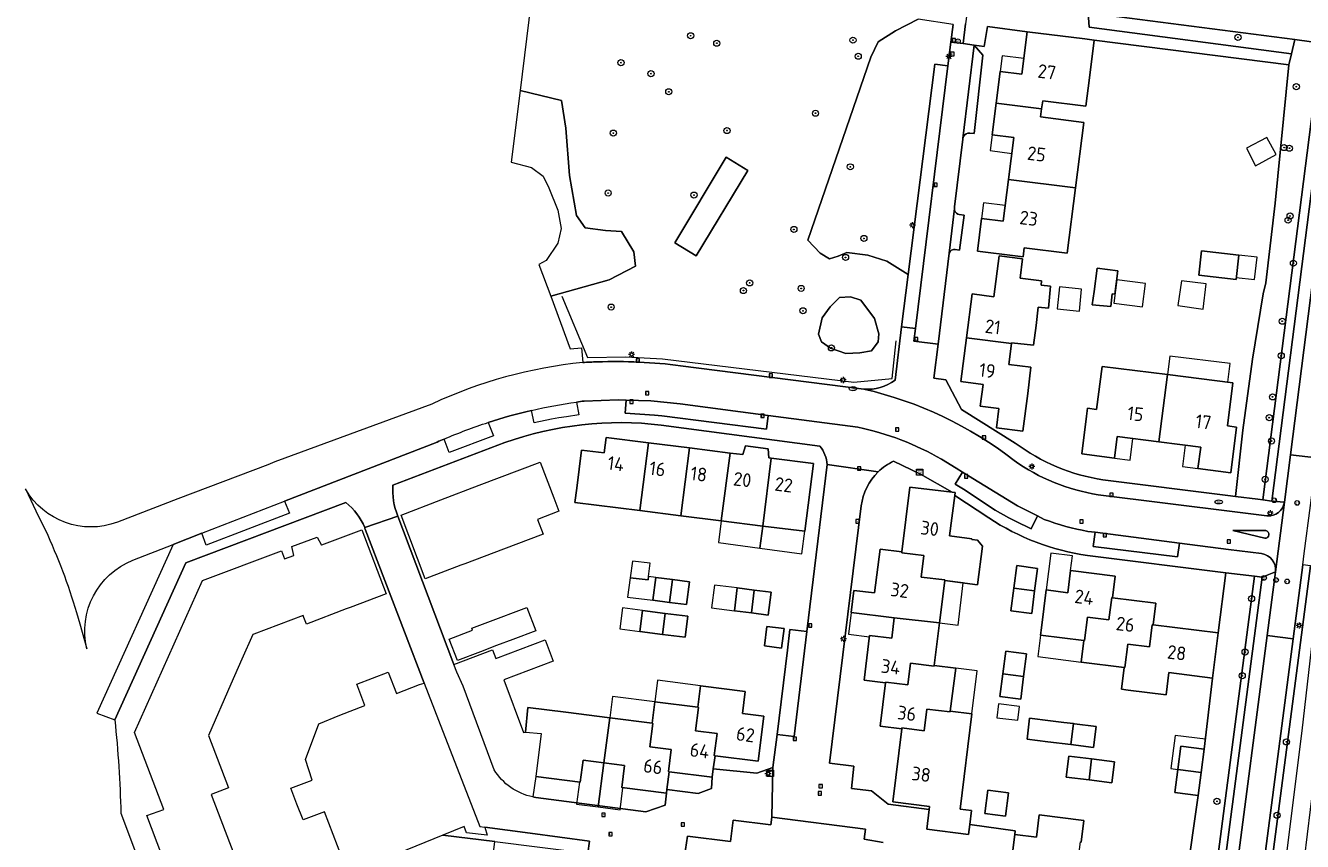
# Model space of a CAD drawing. Header units: metres. Extents: x 168032 to 180145, y 382923 to 399665.
# Tile 86 of 256: x 177425 to 177592, y 387261 to 387368. Entities that reach past the tile are written whole.
import ezdxf
from ezdxf.enums import TextEntityAlignment as Align

# ---------------------------------------------------------------- set-up
doc = ezdxf.new("R2010")
doc.units = ezdxf.units.M
doc.layers.get('0').update_dxf_attribs({"color": 8, "lineweight": 18})
for name, color, linetype, lineweight in [('B-WE-GR-BEPLANTING_CULTUUR_BOSPLANTSOEN-GV', 8, 'Continuous', 18), ('B-WE-GR-BEPLANTING_CULTUUR_HEESTERS-GV', 8, 'Continuous', 18), ('B-WE-GR-BOOM-S', 8, 'Continuous', 18), ('B-WE-GR-GROENVOORZIENING-GV', 8, 'Continuous', 18), ('B-WE-GR-HAAG-G', 8, 'GR-HAAG1', 18), ('B-WE-IE-TERREINAFSCHEIDING_KUNSTMATIG_HEKWERK-G', 8, 'IE-TERREINAFSCHEIDING-KUNSTMATIG', 18), ('B-WE-KL-DATA-S', 8, 'Continuous', 18), ('B-WE-KL-ET_LS_OV_LICHTMAST-S', 8, 'Continuous', 18), ('B-WE-KL-WATER-S', 8, 'Continuous', 18), ('B-WE-OG-BEBOUWING-GV', 8, 'Continuous', 18), ('B-WE-OG-BEBOUWING-T18', 8, 'Continuous', 18), ('B-WE-OG-BEBOUWING_LUIFEL-GV', 8, 'Continuous', 18), ('B-WE-OG-BEBOUWING_SCHUUR-GV', 8, 'Continuous', 18), ('B-WE-OG-TERREIN_CULTUURSCHEIDING-GV', 8, 'Continuous', 18), ('B-WE-OG-TERREIN_ERF-GV', 8, 'Continuous', 18), ('B-WE-RI-GWA_KOLK-S', 8, 'Continuous', 18), ('B-WE-RI-GWA_RIOOLPUT-S', 8, 'Continuous', 18), ('B-WE-VH-VERHARDING_ASFALT-GV', 8, 'Continuous', 18), ('B-WE-VH-VERHARDING_BETONSTRAATSTEEN-GV', 8, 'Continuous', 18), ('B-WE-VH-VERHARDING_HALFVERHARDING-GV', 8, 'Continuous', 18), ('B-WE-VH-VERHARDING_TEGEL-GV', 8, 'Continuous', 18), ('B-WE-VW-AFSLUITPAAL-S', 8, 'Continuous', 18)]:
    doc.layers.add(name, color=color, linetype=linetype, lineweight=lineweight)
doc.styles.add('NLCS-ISO', font='NLCS-ISO.ttf')
doc.styles.add('NLCS-ISO-M200-T18', font='NLCS-ISO.ttf', dxfattribs={"height": 0.36})
doc.linetypes.add('GR-HAAG1', pattern='A,6,[176,NLCS.SHX,S=0.125,R=0,X=0,Y=0],-2', length=8)
doc.linetypes.add('IE-TERREINAFSCHEIDING-KUNSTMATIG', pattern='A,4,[82,NLCS.SHX,S=0.75,R=90,X=0,Y=0],4,-2', length=10)

# ---------------------------------------------------------------- blocks, each defined once
blk = doc.blocks.new('SKL-DATA_SIGNAAL_CAIKAST-SO')
at = {"color": 0, "linetype": 'ByBlock', "lineweight": 18}
for points in [[(-2, 2), (2, 2), (2, 1.68), (-2, 1.68)], [(-2, 1.52), (2, 1.52), (2, -2), (-2, -2)]]:
    blk.add_lwpolyline(points, close=True, dxfattribs=at)
at = {"color": 0, "linetype": 'ByBlock', "lineweight": 18, "style": 'NLCS-ISO'}
blk.add_text('cai', height=1.5, dxfattribs=at).set_placement((0, 0), align=Align.MIDDLE_CENTER)
blk = doc.blocks.new('SKL-ET_OV_LICHTMAST-SO')
at = {"color": 0, "linetype": 'ByBlock', "lineweight": 18}
for points in [[(-1.25, 0), (-2, 0)], [(-1.41, 1.41), (-0.88, 0.88)], [(0, 2), (0, 1.25)], [(0.88, 0.88), (1.41, 1.41)], [(2, 0), (1.25, 0)], [(-1.41, -1.41), (-0.88, -0.88)], [(0, -1.25), (0, -2)], [(0.88, -0.88), (1.41, -1.41)]]:
    blk.add_lwpolyline(points, dxfattribs=at)
blk.add_circle((0, 0), 1, dxfattribs=at)
blk = doc.blocks.new('SVW-AFSLUITPAAL-SO')
at = {"lineweight": 18}
blk.add_circle((0, 0), 1.5, dxfattribs=at)
at = {"lineweight": 18, "style": 'NLCS-ISO'}
blk.add_text('af', height=1.8, dxfattribs=at).set_placement((0, 0), align=Align.MIDDLE_CENTER)
blk = doc.blocks.new('SRI-KOLK-SO')
at = {"color": 0, "linetype": 'ByBlock', "lineweight": 18}
blk.add_lwpolyline([(-1.125, -1.125), (1.125, -1.125), (1.125, 1.125), (-1.125, 1.125)], close=True, dxfattribs=at)
at = {"color": 0, "linetype": 'ByBlock', "lineweight": 18, "style": 'NLCS-ISO'}
blk.add_text('k', height=1.5, dxfattribs=at).set_placement((0, 0), align=Align.MIDDLE_CENTER)
blk = doc.blocks.new('SRI-PUT_INSPECTIEPUT_RIOOLPUT-SO')
at = {"color": 0, "linetype": 'ByBlock', "lineweight": 18}
blk.add_lwpolyline([(-1.12, -1.12), (1.12, -1.12), (1.12, 1.12), (-1.12, 1.12)], close=True, dxfattribs=at)
at = {"color": 0, "linetype": 'ByBlock', "lineweight": 18, "style": 'NLCS-ISO'}
blk.add_text('r', height=1.5, dxfattribs=at).set_placement((0, 0.28), align=Align.MIDDLE_CENTER)
blk = doc.blocks.new('SKL-WATER_BRANDKRAAN_BRANDPUT-SO')
at = {"color": 0, "linetype": 'ByBlock', "lineweight": 18}
blk.add_ellipse((0, 0), major_axis=(2.5, 0), ratio=0.54, dxfattribs=at)
at = {"color": 0, "linetype": 'ByBlock', "lineweight": 18, "style": 'NLCS-ISO'}
blk.add_text('bk', height=1.5, dxfattribs=at).set_placement((0.16, 0), align=Align.MIDDLE_CENTER)
blk = doc.blocks.new('SGR-BOOM_01-SO')
at = {"linetype": 'ByBlock', "lineweight": 18}
h = blk.add_hatch(color=0, dxfattribs=at)
h.dxf.hatch_style = 1
edge = h.paths.add_edge_path()
edge.add_arc((0, 0), 0.25, 0, 360)
at = {"color": 0, "linetype": 'ByBlock', "lineweight": 18}
for radius in [2, 0.25]:
    blk.add_circle((0, 0), radius, dxfattribs=at)

msp = doc.modelspace()

# ---------------------------------------------------------------- linework, layer by layer
at = {"layer": 'B-WE-GR-BEPLANTING_CULTUUR_BOSPLANTSOEN-GV', "flags": 128}
for points in [[(177564.302, 387369.22), (177564.447, 387367.331), (177590.941, 387363.843), (177591.373, 387365.698)], [(177593.42, 387264.85), (177593.931, 387268.733), (177595.367, 387279.543), (177597.281, 387294.568), (177597.481, 387296.228), (177593.422, 387296.745), (177583.175, 387218.063), (177583.52, 387217.625), (177587.596, 387217.087), (177587.89, 387219.516), (177588.315, 387222.819)], [(177586.096, 387295.384), (177582.335, 387295.855), (177581.343, 387287.957), (177580.601, 387282.05), (177579.495, 387272.721), (177579.104, 387269.696), (177578.711, 387266.668), (177575.56, 387244.59), (177575.24, 387242.38), (177579.116, 387241.919)]]:
    msp.add_lwpolyline(points, close=True, dxfattribs=at)
msp.add_lwpolyline([(177593.589, 387365.41), (177591.373, 387365.698), (177590.941, 387363.843), (177590.599, 387362.379), (177588.819, 387344.278), (177587.605, 387333.813), (177587.234, 387332.399), (177585.835, 387323.817), (177584.593, 387314.517), (177583.616, 387305.84), (177586.541, 387305.471), (177587.181, 387305.39), (177594.806, 387364.888)], dxfattribs=at)
at = {"layer": 'B-WE-GR-BEPLANTING_CULTUUR_HEESTERS-GV', "flags": 128}
for points in [[(177545.946, 387362.241), (177546.331, 387365.351), (177546.62, 387367.682), (177542.05, 387368.352), (177539.066, 387366.849), (177536.807, 387365.396), (177535.839, 387363.378), (177527.609, 387339.407), (177529.223, 387337.712), (177530.433, 387336.986), (177531.562, 387337.309), (177532.692, 387337.793), (177535.435, 387337.47), (177537.936, 387336.663), (177540.743, 387334.929), (177544.229, 387362.494)], [(177489.891, 387359.029), (177488.729, 387349.634), (177491.382, 387348.931), (177492.915, 387347.801), (177493.641, 387346.268), (177494.852, 387343.362), (177495.255, 387340.941), (177494.852, 387339.004), (177493.319, 387336.744), (177492.362, 387336.223), (177493.908, 387332.07), (177501.548, 387334.242), (177505.018, 387336.017), (177504.776, 387337.874), (177503.162, 387340.537), (177501.064, 387340.699), (177498.402, 387341.022), (177497.272, 387342.636), (177496.385, 387347.882), (177495.901, 387354.097), (177495.336, 387357.729)], [(177528.995, 387327.084), (177529.395, 387326.108), (177530.545, 387325.289), (177532.549, 387324.557), (177534.396, 387324.679), (177535.912, 387324.923), (177536.807, 387326.09), (177536.887, 387327.139), (177536.323, 387329.157), (177534.548, 387331.578), (177533.176, 387331.982), (177531.724, 387331.901), (177530.513, 387330.691), (177529.465, 387329.238)], [(177485.27, 387262.54), (177485.59, 387261.48), (177482.87, 387261.77), (177482.55, 387262.6), (177479.771, 387261.464), (177486.59, 387260.662), (177492.488, 387259.879), (177498.776, 387259.112), (177498.97, 387260.7), (177491.231, 387261.739)]]:
    msp.add_lwpolyline(points, close=True, dxfattribs=at)
at = {"layer": 'B-WE-GR-GROENVOORZIENING-GV', "flags": 128}
msp.add_lwpolyline([(177564.447, 387367.331), (177564.302, 387369.22), (177548.81, 387371.89), (177548.261, 387367.748), (177547.92, 387365.18), (177549.36, 387364.97), (177550.695, 387364.775), (177551.12, 387367.39), (177556.312, 387366.73), (177563.879, 387365.773), (177565.098, 387365.619), (177590.599, 387362.379), (177590.941, 387363.843)], close=True, dxfattribs=at)
at = {"layer": 'B-WE-GR-HAAG-G', "flags": 128}
msp.add_lwpolyline([(177584.58, 387220.267), (177589.093, 387248.983), (177592.37, 387275.14), (177594.64, 387294.99), (177597.281, 387294.568)], dxfattribs=at)
at = {"layer": 'B-WE-IE-TERREINAFSCHEIDING_KUNSTMATIG_HEKWERK-G', "flags": 128}
msp.add_lwpolyline([(177495.361, 387332.093), (177498.742, 387324.049), (177503.753, 387324.139), (177508.53, 387323.857), (177533.635, 387320.825), (177538.644, 387321.303), (177539.147, 387326.218)], dxfattribs=at)
at = {"layer": 'B-WE-OG-BEBOUWING-GV', "flags": 128}
for points in [[(177565.098, 387365.619), (177563.879, 387365.773), (177556.312, 387366.73), (177555.608, 387361.167), (177552.791, 387361.523), (177552.266, 387357.37), (177558.22, 387356.63), (177558.36, 387357.69), (177564, 387356.97), (177564.473, 387360.67)], [(177558.22, 387356.63), (177552.266, 387357.37), (177551.74, 387353.208), (177554.557, 387352.852), (177553.865, 387347.381), (177562.65, 387346.27), (177563.73, 387354.84), (177558.09, 387355.56)], [(177562.65, 387346.27), (177553.865, 387347.381), (177553.174, 387341.911), (177550.351, 387342.268), (177549.809, 387337.983), (177554.76, 387337.357), (177555.79, 387337.23), (177555.94, 387338.43), (177561.56, 387337.73)], [(177557.785, 387330.65), (177559.101, 387330.52), (177559.387, 387333.409), (177558.141, 387333.533), (177558.21, 387334.09), (177555.39, 387334.449), (177555.709, 387336.969), (177552.643, 387337.356), (177551.967, 387332.009), (177549.1, 387332.371), (177548.375, 387326.631), (177554.25, 387325.89), (177554.258, 387325.952), (177557.169, 387325.661), (177557.49, 387328.26)], [(177584.044, 387337.466), (177579.168, 387338.015), (177578.808, 387334.813), (177583.684, 387334.264)], [(177568.21, 387335.38), (177565.48, 387335.73), (177565.09, 387332.71), (177564.859, 387330.928), (177567.3, 387330.726), (177567.44, 387332.409), (177567.82, 387332.36)], [(177554.25, 387325.89), (177548.375, 387326.631), (177547.65, 387320.888), (177550.539, 387320.523), (177550.182, 387317.693), (177552.607, 387317.387), (177552.283, 387314.82), (177555.768, 387314.38), (177556.392, 387319.32), (177556.81, 387322.79), (177553.91, 387323.15)], [(177574.7, 387321.81), (177566.13, 387322.89), (177565.42, 387317.25), (177564.23, 387317.4), (177564.103, 387316.37), (177563.478, 387311.411), (177567.767, 387310.87), (177568.123, 387313.699), (177573.591, 387313.01)], [(177583.261, 387320.73), (177574.7, 387321.81), (177573.591, 387313.01), (177579.058, 387312.321), (177578.702, 387309.5), (177582.993, 387308.959), (177583.741, 387314.93), (177582.561, 387315.08)], [(177506.709, 387312.876), (177501.168, 387313.573), (177500.912, 387311.538), (177497.937, 387311.912), (177497.313, 387306.95), (177497.08, 387305.06), (177505.591, 387303.991)], [(177512.076, 387312.201), (177506.709, 387312.876), (177505.591, 387303.991), (177510.959, 387303.317)], [(177517.425, 387311.528), (177512.076, 387312.201), (177510.959, 387303.317), (177516.247, 387302.653)], [(177522.792, 387310.852), (177522.457, 387310.894), (177522.409, 387312.097), (177519.41, 387312.483), (177519.075, 387311.32), (177517.425, 387311.528), (177516.247, 387302.653), (177521.674, 387301.972)], [(177522.792, 387310.852), (177521.674, 387301.972), (177527.191, 387301.278), (177528.309, 387310.158)], [(177546.161, 387300.68), (177546.832, 387305.979), (177546.879, 387306.349), (177546.483, 387306.398), (177540.956, 387307.08), (177539.906, 387298.57), (177539.89, 387298.47), (177542.79, 387298.13), (177542.45, 387295.29), (177545.531, 387294.905), (177545.52, 387294.82), (177549.829, 387294.285), (177550.457, 387299.346), (177549.803, 387300.118), (177549.059, 387300.211), (177549.071, 387300.31)], [(177545.52, 387294.82), (177545.531, 387294.905), (177542.45, 387295.29), (177542.79, 387298.13), (177539.89, 387298.47), (177539.906, 387298.57), (177537.076, 387298.92), (177536.3, 387293.196), (177533.621, 387293.527), (177533.265, 387290.649), (177538.912, 387289.951), (177544.83, 387289.27)], [(177557.68, 387296.42), (177554.95, 387296.78), (177554.56, 387293.82), (177557.3, 387293.47)], [(177509.872, 387294.95), (177507.67, 387295.23), (177507.29, 387292.24), (177509.477, 387291.956)], [(177512.07, 387294.67), (177509.872, 387294.95), (177509.477, 387291.956), (177511.68, 387291.67)], [(177567.4, 387292.59), (177567.502, 387292.582), (177567.859, 387295.412), (177562.019, 387296.148), (177561.651, 387293.232), (177558.818, 387293.589), (177558.192, 387288.62), (177558.07, 387287.68), (177563.73, 387286.98), (177563.83, 387286.97), (177564.21, 387290.04), (177567.04, 387289.69)], [(177520.562, 387293.581), (177518.35, 387293.86), (177517.97, 387290.87), (177520.188, 387290.585)], [(177522.79, 387293.3), (177520.562, 387293.581), (177520.188, 387290.585), (177522.4, 387290.3)], [(177557.3, 387293.47), (177554.56, 387293.82), (177554.18, 387290.85), (177556.92, 387290.49)], [(177572.811, 387289.033), (177573.169, 387291.868), (177567.502, 387292.582), (177567.4, 387292.59), (177567.04, 387289.69), (177564.21, 387290.04), (177563.83, 387286.97), (177563.73, 387286.98), (177563.38, 387284.15), (177569.04, 387283.44), (177569.128, 387283.429), (177569.52, 387286.5), (177572.35, 387286.15), (177572.711, 387289.046)], [(177508.896, 387290.52), (177505.93, 387290.9), (177505.58, 387288.16), (177508.55, 387287.78)], [(177511.88, 387290.14), (177508.896, 387290.52), (177508.55, 387287.78), (177511.53, 387287.4)], [(177544.83, 387289.27), (177538.912, 387289.951), (177538.579, 387287.261), (177535.676, 387287.62), (177534.954, 387281.769), (177537.779, 387281.42), (177537.79, 387281.52), (177540.69, 387281.16), (177541.05, 387284), (177544.127, 387283.609), (177544.14, 387283.71)], [(177524.476, 387288.528), (177522.21, 387288.82), (177521.893, 387286.275), (177524.153, 387285.987)], [(177581.343, 387287.957), (177572.811, 387289.033), (177572.711, 387289.046), (177572.35, 387286.15), (177569.52, 387286.5), (177569.128, 387283.429), (177569.04, 387283.44), (177568.69, 387280.58), (177569.561, 387280.47), (177574.531, 387279.86), (177574.891, 387282.76), (177580.601, 387282.05)], [(177556.24, 387285.24), (177553.51, 387285.59), (177553.12, 387282.62), (177555.86, 387282.27)], [(177544.14, 387283.71), (177544.127, 387283.609), (177541.05, 387284), (177540.69, 387281.16), (177537.79, 387281.52), (177537.779, 387281.42), (177537.081, 387275.769), (177539.898, 387275.421), (177539.91, 387275.52), (177542.81, 387275.16), (177543.16, 387277.99), (177546.24, 387277.61), (177546.25, 387277.71), (177546.96, 387283.36)], [(177555.86, 387282.27), (177553.12, 387282.62), (177552.74, 387279.65), (177555.48, 387279.29)], [(177521.828, 387277.058), (177519.012, 387277.419), (177519.38, 387280.29), (177513.54, 387281.04), (177513.18, 387278.22), (177513.28, 387278.21), (177512.88, 387275.15), (177515.71, 387274.78), (177515.33, 387271.89), (177515.426, 387271.882), (177521.072, 387271.158)], [(177501.63, 387276.84), (177495.88, 387277.576), (177490.92, 387278.21), (177490.59, 387274.98), (177492.67, 387274.77), (177491.942, 387269.153), (177497.769, 387268.407), (177498.14, 387271.299), (177500.856, 387270.951)], [(177513.18, 387278.22), (177507.54, 387278.94), (177507.18, 387276.13), (177507.28, 387276.12), (177506.88, 387273.06), (177509.7, 387272.69), (177509.32, 387269.79), (177509.421, 387269.781), (177515.064, 387269.058), (177515.204, 387270.148), (177515.426, 387271.882), (177515.33, 387271.89), (177515.71, 387274.78), (177512.88, 387275.15), (177513.28, 387278.21)], [(177546.25, 387277.71), (177546.24, 387277.61), (177543.16, 387277.99), (177542.81, 387275.16), (177539.91, 387275.52), (177539.898, 387275.421), (177538.712, 387265.817), (177543.546, 387265.221), (177543.5, 387264.845), (177543.178, 387262.243), (177548.636, 387261.569), (177548.795, 387262.855), (177549.024, 387264.711), (177547.53, 387264.89), (177549.07, 387277.36)], [(177507.18, 387276.13), (177501.63, 387276.84), (177500.856, 387270.951), (177503.581, 387270.601), (177503.21, 387267.71), (177509.059, 387266.96), (177509.122, 387267.449), (177509.421, 387269.781), (177509.32, 387269.79), (177509.7, 387272.69), (177506.88, 387273.06), (177507.28, 387276.12)], [(177562.39, 387276.078), (177561.128, 387276.234), (177559.39, 387276.45), (177556.636, 387276.791), (177556.301, 387274.06), (177559.05, 387273.71), (177562.03, 387273.33)], [(177565.37, 387275.71), (177562.531, 387276.06), (177562.39, 387276.078), (177562.03, 387273.33), (177565.03, 387272.96)], [(177579.495, 387272.721), (177576.465, 387273.113), (177576.074, 387270.088), (177579.104, 387269.696)], [(177564.77, 387271.45), (177561.78, 387271.82), (177561.44, 387269.08), (177564.43, 387268.7)], [(177567.77, 387271.08), (177564.77, 387271.45), (177564.43, 387268.7), (177567.43, 387268.33)], [(177579.104, 387269.696), (177576.074, 387270.088), (177575.68, 387267.062), (177578.711, 387266.668)], [(177553.89, 387267), (177551.16, 387267.35), (177550.77, 387264.33), (177553.5, 387263.98)], [(177563.38, 387260.57), (177563.74, 387263.4), (177557.9, 387264.14), (177557.543, 387261.23), (177554.708, 387261.578), (177553.983, 387255.657), (177559.638, 387254.964), (177559.74, 387254.95), (177560.09, 387257.85), (177562.92, 387257.51), (177563.29, 387260.58)]]:
    msp.add_lwpolyline(points, close=True, dxfattribs=at)
at = {"layer": 'B-WE-OG-BEBOUWING_LUIFEL-GV', "flags": 128}
for points in [[(177555.868, 387363.221), (177553.04, 387363.578), (177552.791, 387361.523), (177555.608, 387361.167)], [(177554.296, 387350.79), (177554.557, 387352.852), (177551.74, 387353.208), (177551.469, 387351.148)], [(177550.351, 387342.268), (177553.174, 387341.911), (177553.434, 387343.965), (177550.606, 387344.322)], [(177584.044, 387337.466), (177583.713, 387334.525), (177586.105, 387334.256), (177586.436, 387337.196)], [(177563.447, 387333.007), (177560.543, 387333.295), (177560.257, 387330.406), (177563.161, 387330.118)], [(177571.827, 387333.72), (177568.059, 387334.207), (177567.666, 387331.17), (177571.435, 387330.683)], [(177576.054, 387330.87), (177579.396, 387330.358), (177579.794, 387333.7), (177576.547, 387334.087)], [(177574.7, 387321.81), (177582.616, 387320.811), (177582.923, 387323.242), (177575.007, 387324.241)], [(177567.767, 387310.87), (177569.801, 387310.613), (177570.157, 387313.443), (177568.123, 387313.699)], [(177577.024, 387312.577), (177576.668, 387309.756), (177578.702, 387309.5), (177579.058, 387312.321)], [(177521.674, 387301.972), (177516.247, 387302.653), (177515.868, 387299.798), (177521.309, 387299.076)], [(177527.191, 387301.278), (177521.674, 387301.972), (177521.309, 387299.076), (177526.822, 387298.345)], [(177558.818, 387293.589), (177561.651, 387293.232), (177562.019, 387296.148), (177562.262, 387298.073), (177559.428, 387298.43)], [(177507.67, 387295.23), (177506.711, 387295.352), (177506.654, 387294.905), (177504.317, 387295.201), (177503.968, 387292.671), (177507.29, 387292.24)], [(177544.83, 387289.27), (177547.288, 387288.987), (177547.957, 387294.518), (177545.52, 387294.82)], [(177517.97, 387290.87), (177518.35, 387293.86), (177515.348, 387294.239), (177514.965, 387291.256)], [(177505.58, 387288.16), (177505.93, 387290.9), (177503.323, 387291.234), (177502.973, 387288.494)], [(177535.658, 387287.471), (177535.676, 387287.62), (177538.579, 387287.261), (177538.912, 387289.951), (177533.265, 387290.649), (177532.914, 387287.81)], [(177563.38, 387284.15), (177563.73, 387286.98), (177558.07, 387287.68), (177557.704, 387284.862)], [(177549.78, 387283.01), (177546.96, 387283.36), (177546.25, 387277.71), (177549.07, 387277.36)], [(177513.54, 387281.04), (177507.902, 387281.764), (177507.54, 387278.94), (177513.18, 387278.22)], [(177507.54, 387278.94), (177501.999, 387279.647), (177501.63, 387276.84), (177507.18, 387276.13)], [(177555.32, 387278.326), (177552.572, 387278.658), (177552.355, 387276.863), (177555.104, 387276.531)], [(177576.074, 387270.088), (177576.465, 387273.113), (177579.495, 387272.721), (177579.667, 387274.033), (177575.728, 387274.547), (177575.163, 387270.206)], [(177500.856, 387270.951), (177498.14, 387271.299), (177497.769, 387268.407), (177497.665, 387268.42), (177497.294, 387265.527), (177500.112, 387265.165)], [(177503.581, 387270.601), (177500.856, 387270.951), (177500.112, 387265.165), (177502.988, 387264.795), (177503.359, 387267.691), (177503.21, 387267.71)]]:
    msp.add_lwpolyline(points, close=True, dxfattribs=at)
at = {"layer": 'B-WE-OG-BEBOUWING_SCHUUR-GV', "flags": 128}
for points in [[(177587.715, 387352.857), (177585.054, 387351.472), (177586.25, 387349.174), (177588.927, 387350.636)], [(177506.931, 387297.088), (177504.617, 387297.381), (177504.317, 387295.201), (177506.654, 387294.905), (177506.711, 387295.352)]]:
    msp.add_lwpolyline(points, close=True, dxfattribs=at)
at = {"layer": 'B-WE-OG-TERREIN_CULTUURSCHEIDING-GV', "flags": 128}
for points in [[(177491.878, 387375.093), (177489.891, 387359.029), (177495.336, 387357.729), (177495.901, 387354.097), (177496.385, 387347.882), (177497.272, 387342.636), (177498.402, 387341.022), (177501.064, 387340.699), (177503.162, 387340.537), (177504.776, 387337.874), (177505.018, 387336.017), (177501.548, 387334.242), (177493.908, 387332.07), (177496.47, 387325.19), (177497.95, 387325.31), (177498.099, 387323.39)], [(177539.017, 387321.08), (177539.875, 387328.068), (177540.743, 387334.929), (177537.936, 387336.663), (177535.435, 387337.47), (177532.692, 387337.793), (177531.562, 387337.309), (177530.433, 387336.986), (177529.223, 387337.712), (177527.609, 387339.407), (177535.839, 387363.378), (177536.807, 387365.396), (177539.066, 387366.849), (177542.05, 387368.352)], [(177594.806, 387364.888), (177587.181, 387305.39), (177588.372, 387305.24), (177595.727, 387362.627)], [(177510.927, 387322.977), (177534.93, 387319.9)]]:
    msp.add_lwpolyline(points, dxfattribs=at)
for points in [[(177512.969, 387337.345), (177510.17, 387339.07), (177516.872, 387350.278), (177519.709, 387348.534)], [(177528.995, 387327.084), (177529.465, 387329.238), (177530.513, 387330.691), (177531.724, 387331.901), (177533.176, 387331.982), (177534.548, 387331.578), (177536.323, 387329.157), (177536.887, 387327.139), (177536.807, 387326.09), (177535.912, 387324.923), (177534.396, 387324.679), (177532.549, 387324.557), (177530.545, 387325.289), (177529.395, 387326.108)], [(177593.422, 387296.745), (177592.43, 387296.87), (177591.171, 387287.2), (177582.31, 387219.16), (177583.175, 387218.063)], [(177587.09, 387295.26), (177586.096, 387295.384), (177579.116, 387241.919), (177580.111, 387241.801)]]:
    msp.add_lwpolyline(points, close=True, dxfattribs=at)
at = {"layer": 'B-WE-OG-TERREIN_CULTUURSCHEIDING-GV'}
for points in [[(177498.099, 387323.39, -0.006848), (177500, 387323.481)], [(177500, 387323.481, -0.0396934), (177510.927, 387322.977)], [(177534.93, 387319.9, 0.1804372), (177539.017, 387321.08)]]:
    msp.add_lwpolyline(points, format="xyb", dxfattribs=at)
at = {"layer": 'B-WE-OG-TERREIN_ERF-GV', "flags": 128}
for points in [[(177587.605, 387333.813), (177588.819, 387344.278), (177590.599, 387362.379), (177565.098, 387365.619), (177564.473, 387360.67), (177564, 387356.97), (177558.36, 387357.69), (177558.22, 387356.63), (177558.09, 387355.56), (177563.73, 387354.84), (177562.65, 387346.27), (177561.56, 387337.73), (177555.94, 387338.43), (177555.79, 387337.23), (177554.76, 387337.357), (177549.809, 387337.983), (177550.351, 387342.268), (177553.174, 387341.911), (177553.865, 387347.381), (177554.557, 387352.852), (177551.74, 387353.208), (177552.266, 387357.37), (177552.791, 387361.523), (177555.608, 387361.167), (177556.312, 387366.73), (177551.12, 387367.39), (177550.695, 387364.775), (177549.36, 387364.97), (177550.514, 387363.662), (177549.384, 387353.388), (177548.804, 387353.455), (177548.554, 387353.437), (177548.319, 387353.348), (177548.12, 387353.195), (177547.973, 387352.991), (177547.891, 387352.754)], [(177547.877, 387352.639), (177546.811, 387343.785), (177546.784, 387343.557), (177546.817, 387343.339), (177546.906, 387343.137), (177547.046, 387342.966), (177547.226, 387342.838), (177547.433, 387342.763), (177548.064, 387342.683), (177547.452, 387338.123), (177546.902, 387338.195), (177546.653, 387338.18), (177546.42, 387338.091), (177546.224, 387337.937), (177546.083, 387337.731), (177544.646, 387325.789), (177544.11, 387321.33), (177545.68, 387321.13), (177547.74, 387317.22), (177554.77, 387312.84)], [(177566.256, 387308.032), (177582.615, 387305.967), (177583.616, 387305.84), (177584.593, 387314.517), (177585.835, 387323.817), (177587.234, 387332.399), (177587.605, 387333.813)], [(177529.17, 387312.45), (177508.376, 387315.2)], [(177487.89, 387312.9), (177473.22, 387307.338)], [(177525.246, 387288.429), (177527.478, 387288.166), (177530.11, 387310.021)], [(177538.912, 387289.951), (177533.265, 387290.649), (177533.621, 387293.527), (177536.3, 387293.196), (177537.076, 387298.92), (177539.906, 387298.57), (177540.956, 387307.08), (177546.483, 387306.398), (177542.36, 387308.75), (177538.819, 387310.469)], [(177467.06, 387305.04), (177446.08, 387297.13), (177436.79, 387276.57)], [(177551.308, 387303.022), (177546.832, 387305.979), (177546.161, 387300.68), (177549.071, 387300.31), (177549.059, 387300.211), (177549.803, 387300.118), (177550.457, 387299.346), (177549.829, 387294.285), (177545.52, 387294.82), (177544.83, 387289.27), (177544.14, 387283.71), (177546.96, 387283.36), (177546.25, 387277.71), (177549.07, 387277.36), (177547.53, 387264.89), (177549.024, 387264.711), (177548.795, 387262.855), (177554.75, 387262.03), (177554.708, 387261.578), (177557.543, 387261.23), (177557.9, 387264.14), (177563.74, 387263.4), (177563.38, 387260.57)], [(177473.87, 387303.28), (177481.09, 387284.18), (177481.227, 387283.821), (177486.266, 387285.755), (177486.694, 387284.619), (177493.19, 387287.061), (177494.244, 387284.257), (177487.749, 387281.815), (177490.324, 387274.931), (177490.59, 387274.98), (177490.92, 387278.21), (177495.88, 387277.576), (177501.63, 387276.84), (177507.18, 387276.13), (177507.54, 387278.94), (177513.18, 387278.22), (177513.54, 387281.04), (177519.38, 387280.29), (177519.012, 387277.419), (177521.828, 387277.058), (177521.072, 387271.158), (177515.426, 387271.882), (177515.204, 387270.148), (177520.89, 387269.59), (177523.02, 387270.34), (177523.554, 387274.677), (177524.91, 387285.7), (177525.246, 387288.429)], [(177534.581, 387304.611), (177530.43, 387270.92), (177533.61, 387270.5), (177533.31, 387267.58), (177535.91, 387267.28), (177538.11, 387265.55), (177543.5, 387264.845), (177543.546, 387265.221), (177538.712, 387265.817), (177539.898, 387275.421), (177537.081, 387275.769), (177537.779, 387281.42), (177534.954, 387281.769), (177535.676, 387287.62), (177538.579, 387287.261), (177538.912, 387289.951)], [(177442.941, 387258.831), (177440.97, 387264.03), (177443.23, 387264.82), (177439.36, 387274.9), (177443.813, 387284.86), (177445.3, 387288.186), (177448.27, 387294.83), (177458.62, 387298.74), (177459.03, 387297.65), (177460.262, 387298.115), (177459.986, 387299.272), (177463.298, 387300.522), (177463.855, 387299.471), (177463.932, 387299.5), (177469.15, 387301.47), (177472.33, 387293.07), (177467.64, 387291.3), (177467.121, 387291.104), (177461.889, 387289.125), (177461.564, 387290.006), (177461.47, 387290.26), (177455.005, 387287.815), (177454.86, 387287.76), (177453.447, 387284.544), (177452.003, 387281.26), (177449.05, 387274.54), (177451.67, 387267.66), (177449.43, 387266.81), (177451.263, 387262.005), (177453.184, 387256.969)], [(177466.53, 387258.57), (177464.254, 387264.549), (177461.453, 387263.475), (177460.662, 387265.538), (177459.865, 387267.616), (177462.667, 387268.69), (177461.76, 387271.37), (177463.51, 387276.07), (177466.269, 387277.197), (177469.561, 387278.456), (177468.49, 387281.258), (177470.561, 387282.049), (177472.629, 387282.84), (177473.7, 387280.038), (177476.724, 387281.193), (177477.31, 387281.38), (177469.61, 387301.55)], [(177469.61, 387301.55), (177469.57, 387301.658), (177469.529, 387301.767)], [(177575.56, 387244.59), (177578.711, 387266.668), (177575.68, 387267.062), (177576.074, 387270.088), (177576.465, 387273.113), (177579.495, 387272.721), (177580.601, 387282.05), (177574.891, 387282.76), (177574.531, 387279.86), (177569.561, 387280.47), (177568.69, 387280.58), (177569.04, 387283.44), (177563.38, 387284.15), (177563.73, 387286.98), (177558.07, 387287.68), (177558.192, 387288.62), (177558.818, 387293.589), (177561.651, 387293.232), (177562.019, 387296.148), (177567.859, 387295.412), (177567.502, 387292.582), (177573.169, 387291.868), (177572.811, 387289.033), (177581.343, 387287.957), (177582.335, 387295.855), (177564.22, 387298.12)], [(177500.856, 387270.951), (177498.14, 387271.299), (177497.769, 387268.407), (177491.942, 387269.153), (177491.555, 387266.489)], [(177491.936, 387266.42), (177506.35, 387264.53), (177508.883, 387265.405), (177509.059, 387266.96), (177503.21, 387267.71), (177503.581, 387270.601), (177500.856, 387270.951)], [(177437.59, 387264.332), (177446.279, 387241.238)], [(177537.46, 387260.49), (177534.95, 387260.95), (177535.13, 387262.24), (177522.86, 387263.84), (177522.72, 387262.82), (177517.8, 387263.42), (177517.46, 387260.66), (177511.81, 387261.33), (177511.44, 387258.74)], [(177486.211, 387257.812), (177486.59, 387260.662), (177479.771, 387261.464), (177472.7, 387258.572)]]:
    msp.add_lwpolyline(points, dxfattribs=at)
at = {"layer": 'B-WE-OG-TERREIN_ERF-GV'}
for points in [[(177547.891, 387352.754, 0.0332369), (177547.877, 387352.639)], [(177508.376, 387315.2, 0.1150134), (177487.89, 387312.9)], [(177530.11, 387310.021, 0.1495976), (177529.17, 387312.45)], [(177554.77, 387312.84, 0.125001), (177566.256, 387308.032)], [(177538.819, 387310.469, 0.0830611), (177536.789, 387309.059)], [(177536.789, 387309.059, 0.1702161), (177534.581, 387304.611)], [(177473.22, 387307.338, 0.1158482), (177473.87, 387303.28)], [(177469.529, 387301.767, 0.138299), (177467.06, 387305.04)], [(177564.22, 387298.12, -0.1101504), (177551.308, 387303.022)], [(177436.79, 387276.57, -0.0205891), (177437.59, 387264.332)], [(177491.555, 387266.489, 0.0170859), (177491.936, 387266.42)]]:
    msp.add_lwpolyline(points, format="xyb", dxfattribs=at)
at = {"layer": 'B-WE-OG-TERREIN_ERF-GV', "flags": 128}
for points in [[(177559.101, 387330.52), (177557.785, 387330.65), (177557.49, 387328.26), (177557.169, 387325.661), (177554.258, 387325.952), (177554.25, 387325.89), (177553.91, 387323.15), (177556.81, 387322.79), (177556.392, 387319.32), (177555.768, 387314.38), (177552.283, 387314.82), (177552.607, 387317.387), (177550.182, 387317.693), (177550.539, 387320.523), (177547.65, 387320.888), (177548.375, 387326.631), (177549.1, 387332.371), (177551.967, 387332.009), (177552.643, 387337.356), (177555.709, 387336.969), (177555.39, 387334.449), (177558.21, 387334.09), (177558.141, 387333.533), (177559.387, 387333.409)], [(177579.168, 387338.015), (177584.044, 387337.466), (177583.684, 387334.264), (177578.808, 387334.813)], [(177565.48, 387335.73), (177568.21, 387335.38), (177567.82, 387332.36), (177567.44, 387332.409), (177567.3, 387330.726), (177564.859, 387330.928), (177565.09, 387332.71)], [(177574.7, 387321.81), (177583.261, 387320.73), (177582.561, 387315.08), (177583.741, 387314.93), (177582.993, 387308.959), (177578.702, 387309.5), (177579.058, 387312.321), (177573.591, 387313.01), (177568.123, 387313.699), (177567.767, 387310.87), (177563.478, 387311.411), (177564.103, 387316.37), (177564.23, 387317.4), (177565.42, 387317.25), (177566.13, 387322.89)], [(177505.591, 387303.991), (177497.08, 387305.06), (177497.313, 387306.95), (177497.937, 387311.912), (177500.912, 387311.538), (177501.168, 387313.573), (177506.709, 387312.876), (177512.076, 387312.201), (177517.425, 387311.528), (177519.075, 387311.32), (177519.41, 387312.483), (177522.409, 387312.097), (177522.457, 387310.894), (177522.792, 387310.852), (177528.309, 387310.158), (177527.191, 387301.278), (177521.674, 387301.972), (177516.247, 387302.653), (177510.959, 387303.317)], [(177487.724, 387298.947), (177482.667, 387297.023), (177482.139, 387296.822), (177477.47, 387295.048), (177474.291, 387303.409), (177479.498, 387305.388), (177484.545, 387307.306), (177492.532, 387310.342), (177494.308, 387305.669), (177494.98, 387303.9), (177492.18, 387302.84), (177492.91, 387300.92)], [(177557.68, 387296.42), (177557.3, 387293.47), (177556.92, 387290.49), (177554.18, 387290.85), (177554.56, 387293.82), (177554.95, 387296.78)], [(177507.67, 387295.23), (177509.872, 387294.95), (177512.07, 387294.67), (177511.68, 387291.67), (177509.477, 387291.956), (177507.29, 387292.24)], [(177518.35, 387293.86), (177520.562, 387293.581), (177522.79, 387293.3), (177522.4, 387290.3), (177520.188, 387290.585), (177517.97, 387290.87)], [(177488.924, 387287.091), (177486.815, 387286.299), (177484.706, 387285.508), (177481.675, 387284.37), (177480.591, 387287.168), (177483.652, 387288.317), (177483.547, 387288.598), (177485.656, 387289.389), (177490.796, 387291.317), (177491.956, 387288.229)], [(177505.93, 387290.9), (177508.896, 387290.52), (177511.88, 387290.14), (177511.53, 387287.4), (177508.55, 387287.78), (177505.58, 387288.16)], [(177522.21, 387288.82), (177524.476, 387288.528), (177524.153, 387285.987), (177521.893, 387286.275)], [(177556.24, 387285.24), (177555.86, 387282.27), (177555.48, 387279.29), (177552.74, 387279.65), (177553.12, 387282.62), (177553.51, 387285.59)], [(177565.37, 387275.71), (177565.03, 387272.96), (177562.03, 387273.33), (177559.05, 387273.71), (177556.301, 387274.06), (177556.636, 387276.791), (177559.39, 387276.45), (177561.128, 387276.234), (177562.39, 387276.078), (177562.531, 387276.06)], [(177567.77, 387271.08), (177567.43, 387268.33), (177564.43, 387268.7), (177561.44, 387269.08), (177561.78, 387271.82), (177564.77, 387271.45)], [(177515.064, 387269.058), (177509.421, 387269.781), (177509.122, 387267.449), (177513.21, 387266.92), (177514.98, 387267.58)], [(177553.89, 387267), (177553.5, 387263.98), (177550.77, 387264.33), (177551.16, 387267.35)]]:
    msp.add_lwpolyline(points, close=True, dxfattribs=at)
at = {"layer": 'B-WE-VH-VERHARDING_ASFALT-GV', "flags": 128}
for points in [[(177599.328, 387351.056), (177599.464, 387352.118), (177601.367, 387367.06), (177601.719, 387369.819), (177598.321, 387370.252), (177590.814, 387311.314), (177594.215, 387310.923), (177597.008, 387332.843), (177597.139, 387333.869)], [(177591.171, 387287.2), (177587.778, 387287.62), (177579.29, 387222.628), (177582.31, 387219.16)]]:
    msp.add_lwpolyline(points, close=True, dxfattribs=at)
at = {"layer": 'B-WE-VH-VERHARDING_BETONSTRAATSTEEN-GV', "flags": 128}
for points in [[(177547.891, 387352.754), (177549.36, 387364.97), (177547.92, 387365.18), (177546.331, 387365.351), (177545.946, 387362.241), (177541.686, 387327.842), (177541.48, 387326.177), (177544.646, 387325.789), (177546.083, 387337.731), (177546.784, 387343.557), (177546.811, 387343.785), (177547.877, 387352.639)], [(177534.93, 387319.9), (177510.927, 387322.977)], [(177498.285, 387318.339), (177502.74, 387318.5), (177503.793, 387318.473), (177507.005, 387318.39), (177510.87, 387317.96), (177522.403, 387316.454), (177534.15, 387314.92)], [(177478.34, 387317.95), (177457.77, 387310.36), (177456.838, 387310.006), (177445.057, 387305.526), (177441.78, 387304.28), (177437.137, 387302.469)], [(177439.147, 387297.499), (177444.42, 387299.57), (177448.192, 387301.031), (177459.032, 387305.227), (177479.03, 387312.97)], [(177536.789, 387309.059), (177530.11, 387310.021), (177527.478, 387288.166), (177525.787, 387274.403), (177523.554, 387274.677), (177523.02, 387270.34), (177522.86, 387263.84), (177535.13, 387262.24), (177534.95, 387260.95), (177537.46, 387260.49)], [(177545.105, 387310.73), (177547.007, 387309.562), (177547.857, 387309.04), (177555.07, 387304.61), (177557.666, 387303.293), (177558.56, 387302.84)], [(177425.1, 387306.83), (177426.798, 387303.224), (177427.7, 387301.418)], [(177587.74, 387303.317), (177583.507, 387303.845), (177565.617, 387306.075)], [(177588.87, 387295.973), (177590.022, 387305.098)], [(177486.51, 387270.03), (177482.438, 387280.986), (177481.602, 387282.842), (177481.227, 387283.821), (177481.09, 387284.18), (177473.87, 387303.28), (177469.529, 387301.767), (177469.57, 387301.658), (177469.61, 387301.55), (177477.31, 387281.38), (177479.195, 387276.55), (177484.633, 387262.617), (177485.27, 387262.54), (177491.231, 387261.739), (177498.97, 387260.7), (177498.776, 387259.112)], [(177553.983, 387255.657), (177554.708, 387261.578), (177554.75, 387262.03), (177548.795, 387262.855), (177548.636, 387261.569), (177543.178, 387262.243), (177543.5, 387264.845), (177538.11, 387265.55), (177535.91, 387267.28), (177533.31, 387267.58), (177533.61, 387270.5), (177530.43, 387270.92), (177534.581, 387304.611)], [(177587.453, 387300.374), (177583.269, 387301.385), (177587.574, 387301.375)], [(177587.574, 387301.375), (177583.269, 387301.385), (177587.453, 387300.374)], [(177564.278, 387301.271), (177565.211, 387301.151), (177576.262, 387299.735), (177582.718, 387298.907), (177587.026, 387298.355)], [(177431.781, 387290.648), (177432.201, 387289.178), (177433.14, 387285.889)], [(177511.81, 387261.33), (177517.46, 387260.66), (177517.8, 387263.42), (177522.72, 387262.82), (177522.86, 387263.84), (177523.02, 387270.34), (177520.89, 387269.59), (177515.204, 387270.148), (177515.064, 387269.058), (177514.98, 387267.58), (177513.21, 387266.92), (177509.122, 387267.449), (177509.059, 387266.96), (177508.883, 387265.405), (177506.35, 387264.53), (177491.936, 387266.42)], [(177511.44, 387258.74), (177511.81, 387261.33)]]:
    msp.add_lwpolyline(points, dxfattribs=at)
for points in [[(177550.514, 387363.662), (177549.36, 387364.97), (177547.891, 387352.754), (177547.973, 387352.991), (177548.12, 387353.195), (177548.319, 387353.348), (177548.554, 387353.437), (177548.804, 387353.455), (177549.384, 387353.388)], [(177547.433, 387342.763), (177547.226, 387342.838), (177547.046, 387342.966), (177546.906, 387343.137), (177546.817, 387343.339), (177546.784, 387343.557), (177546.083, 387337.731), (177546.224, 387337.937), (177546.42, 387338.091), (177546.653, 387338.18), (177546.902, 387338.195), (177547.452, 387338.123), (177548.064, 387342.683)], [(177503.793, 387318.473), (177503.661, 387316.756), (177507.486, 387316.497), (177508.473, 387316.402), (177522.16, 387314.68), (177522.403, 387316.454), (177510.87, 387317.96), (177507.005, 387318.39)], [(177547.857, 387309.04), (177546.907, 387307.464), (177547.963, 387306.795), (177552.145, 387304.062), (177553.905, 387303.046), (177554.78, 387302.602), (177556.868, 387301.585), (177557.666, 387303.293), (177555.07, 387304.61)], [(177576.262, 387299.735), (177565.211, 387301.151), (177564.958, 387299.293), (177576.03, 387297.937)]]:
    msp.add_lwpolyline(points, close=True, dxfattribs=at)
at = {"layer": 'B-WE-VH-VERHARDING_BETONSTRAATSTEEN-GV'}
for points in [[(177547.877, 387352.639, -0.0332369), (177547.891, 387352.754)], [(177498.099, 387323.39, 0.0840379), (177478.34, 387317.95)], [(177500, 387323.481, 0.006848), (177498.099, 387323.39)], [(177510.927, 387322.977, 0.0396934), (177500, 387323.481)], [(177554.612, 387310.566, 0.1087945), (177534.93, 387319.9)], [(177491.38, 387317.114, -0.0221625), (177497.297, 387318.209)], [(177497.297, 387318.209, -0.0022517), (177498.285, 387318.339)], [(177485.715, 387315.541, -0.021423), (177491.38, 387317.114)], [(177479.926, 387313.362, -0.0227254), (177485.715, 387315.541)], [(177534.15, 387314.92, -0.0781063), (177545.105, 387310.73)], [(177479.03, 387312.97, -0.0045667), (177479.926, 387313.362)], [(177565.617, 387306.075, -0.1177897), (177554.612, 387310.566)], [(177534.581, 387304.611, -0.1702161), (177536.789, 387309.059)], [(177437.137, 387302.469, -0.3679588), (177425.1, 387306.83)], [(177590.022, 387305.098, -0.4031852), (177587.74, 387303.317)], [(177427.7, 387301.418, -0.0371889), (177431.781, 387290.648)], [(177558.56, 387302.84, 0.0460769), (177564.278, 387301.271)], [(177587.574, 387301.375, -0.9761316), (177587.453, 387300.374)], [(177587.453, 387300.374, 0.9761316), (177587.574, 387301.375)], [(177587.026, 387298.355, -0.4082048), (177588.87, 387295.973)], [(177433.14, 387285.889, -0.3716421), (177439.147, 387297.499)], [(177491.555, 387266.489, -0.2091658), (177486.51, 387270.03)], [(177491.936, 387266.42, -0.0170859), (177491.555, 387266.489)]]:
    msp.add_lwpolyline(points, format="xyb", dxfattribs=at)
at = {"layer": 'B-WE-VH-VERHARDING_HALFVERHARDING-GV', "flags": 128}
msp.add_lwpolyline([(177519.709, 387348.534), (177516.872, 387350.278), (177510.17, 387339.07), (177512.969, 387337.345)], close=True, dxfattribs=at)
at = {"layer": 'B-WE-VH-VERHARDING_TEGEL-GV', "flags": 128}
for points in [[(177598.321, 387370.252), (177596.713, 387370.453), (177595.727, 387362.627), (177588.372, 387305.24), (177590.022, 387305.098), (177590.814, 387311.314)], [(177545.946, 387362.241), (177544.229, 387362.494), (177540.743, 387334.929), (177539.875, 387328.068), (177541.686, 387327.842)], [(177593.42, 387304.68), (177594.215, 387310.923), (177590.814, 387311.314), (177590.022, 387305.098), (177588.87, 387295.973), (177587.778, 387287.62), (177591.171, 387287.2), (177592.43, 387296.87), (177592.618, 387298.353)], [(177527.478, 387288.166), (177525.246, 387288.429), (177524.91, 387285.7), (177523.554, 387274.677), (177525.787, 387274.403)]]:
    msp.add_lwpolyline(points, close=True, dxfattribs=at)
for points in [[(177564.302, 387369.22), (177591.373, 387365.698), (177593.589, 387365.41)], [(177546.62, 387367.682), (177546.331, 387365.351), (177547.92, 387365.18), (177548.261, 387367.748)], [(177544.646, 387325.789), (177541.48, 387326.177), (177541.686, 387327.842), (177539.875, 387328.068), (177539.017, 387321.08)], [(177554.77, 387312.84), (177547.74, 387317.22), (177545.68, 387321.13), (177544.11, 387321.33), (177544.646, 387325.789)], [(177497.297, 387318.209), (177497.567, 387316.519), (177495.973, 387316.294), (177494.982, 387316.132), (177494.014, 387315.949), (177491.754, 387315.487), (177491.38, 387317.114)], [(177534.15, 387314.92), (177522.403, 387316.454), (177522.16, 387314.68), (177508.473, 387316.402), (177507.486, 387316.497), (177503.661, 387316.756), (177503.793, 387318.473), (177502.74, 387318.5), (177498.285, 387318.339)], [(177485.715, 387315.541), (177486.409, 387313.776), (177480.596, 387311.585), (177479.926, 387313.362)], [(177508.376, 387315.2), (177529.17, 387312.45)], [(177479.03, 387312.97), (177459.032, 387305.227), (177459.667, 387303.663), (177448.76, 387299.477), (177448.192, 387301.031), (177444.42, 387299.57), (177434.44, 387277.468), (177436.79, 387276.57), (177446.08, 387297.13), (177467.06, 387305.04)], [(177473.22, 387307.338), (177487.89, 387312.9)], [(177530.11, 387310.021), (177536.789, 387309.059)], [(177538.819, 387310.469), (177542.36, 387308.75), (177546.483, 387306.398), (177546.879, 387306.349), (177546.832, 387305.979), (177551.308, 387303.022)], [(177558.56, 387302.84), (177557.666, 387303.293), (177556.868, 387301.585), (177554.78, 387302.602), (177553.905, 387303.046), (177552.145, 387304.062), (177547.963, 387306.795), (177546.907, 387307.464), (177547.857, 387309.04), (177547.007, 387309.562), (177545.105, 387310.73)], [(177590.022, 387305.098), (177588.372, 387305.24), (177587.181, 387305.39), (177586.541, 387305.471), (177583.616, 387305.84), (177582.615, 387305.967), (177566.256, 387308.032)], [(177565.617, 387306.075), (177583.507, 387303.845), (177587.74, 387303.317)], [(177469.529, 387301.767), (177473.87, 387303.28)], [(177587.026, 387298.355), (177582.718, 387298.907), (177576.262, 387299.735), (177576.03, 387297.937), (177564.958, 387299.293), (177565.211, 387301.151), (177564.278, 387301.271)], [(177564.22, 387298.12), (177582.335, 387295.855), (177586.096, 387295.384), (177587.09, 387295.26), (177588.87, 387295.973)], [(177587.778, 387287.62), (177588.87, 387295.973), (177587.09, 387295.26), (177580.111, 387241.801), (177579.955, 387240.61), (177577.263, 387219.989)], [(177579.29, 387222.628), (177587.778, 387287.62)]]:
    msp.add_lwpolyline(points, dxfattribs=at)
at = {"layer": 'B-WE-VH-VERHARDING_TEGEL-GV'}
for points in [[(177539.017, 387321.08, -0.1804372), (177534.93, 387319.9)], [(177534.93, 387319.9, -0.1087945), (177554.612, 387310.566)], [(177498.285, 387318.339, 0.0022517), (177497.297, 387318.209)], [(177491.38, 387317.114, 0.021423), (177485.715, 387315.541)], [(177487.89, 387312.9, -0.1150134), (177508.376, 387315.2)], [(177545.105, 387310.73, 0.0781063), (177534.15, 387314.92)], [(177479.926, 387313.362, 0.0045667), (177479.03, 387312.97)], [(177529.17, 387312.45, -0.1495976), (177530.11, 387310.021)], [(177566.256, 387308.032, -0.125001), (177554.77, 387312.84)], [(177536.789, 387309.059, -0.0830611), (177538.819, 387310.469)], [(177554.612, 387310.566, 0.1177897), (177565.617, 387306.075)], [(177473.87, 387303.28, -0.1158482), (177473.22, 387307.338)], [(177467.06, 387305.04, -0.138299), (177469.529, 387301.767)], [(177587.74, 387303.317, 0.4031852), (177590.022, 387305.098)], [(177551.308, 387303.022, 0.1101504), (177564.22, 387298.12)], [(177564.278, 387301.271, -0.0460769), (177558.56, 387302.84)], [(177588.87, 387295.973, 0.4082048), (177587.026, 387298.355)]]:
    msp.add_lwpolyline(points, format="xyb", dxfattribs=at)

# ---------------------------------------------------------------- block references
at = {"layer": 'B-WE-GR-BOOM-S', "xscale": 0.2, "yscale": 0.2, "zscale": 0.2}
for p in [(177512.234, 387366.201), (177515.663, 387365.22), (177533.499, 387365.62), (177583.941, 387365.996), (177534.192, 387363.509), (177503.105, 387362.675), (177507.035, 387361.232), (177591.579, 387359.522), (177509.373, 387358.855), (177528.592, 387356.045), (177502.102, 387353.446), (177516.996, 387353.775), (177589.984, 387351.544), (177590.679, 387351.458), (177533.153, 387349.028), (177501.431, 387345.591), (177512.672, 387345.318), (177590.508, 387342.039), (177590.764, 387342.585), (177525.762, 387340.819), (177534.939, 387339.648), (177532.531, 387337.154), (177591.201, 387336.405), (177519.153, 387332.819), (177519.972, 387333.819), (177526.715, 387333.1), (177501.823, 387330.65), (177526.952, 387330.165), (177589.735, 387328.794), (177530.677, 387325.31), (177589.609, 387324.271), (177588.474, 387318.889), (177588.032, 387316.168), (177588.332, 387313.105), (177587.504, 387308.091), (177585.716, 387292.459), (177584.875, 387285.46), (177584.495, 387282.357), (177590.285, 387273.693), (177581.184, 387265.9), (177589.068, 387264.078)]:
    msp.add_blockref('SGR-BOOM_01-SO', p, dxfattribs=at)
at = {"layer": 'B-WE-KL-DATA-S', "xscale": 0.2, "yscale": 0.2, "zscale": 0.2}
for p in [(177542.233, 387309.021), (177522.681, 387269.575)]:
    msp.add_blockref('SKL-DATA_SIGNAAL_CAIKAST-SO', p, dxfattribs=at)
at = {"layer": 'B-WE-KL-ET_LS_OV_LICHTMAST-S', "xscale": 0.2, "yscale": 0.2, "zscale": 0.2}
for p in [(177546.074, 387363.484), (177541.31, 387341.391), (177504.501, 387324.443), (177532.21, 387321.101), (177556.932, 387309.767), (177588.169, 387303.639), (177591.951, 387288.942), (177532.247, 387287.183), (177522.376, 387269.521)]:
    msp.add_blockref('SKL-ET_OV_LICHTMAST-SO', p, dxfattribs=at)
at = {"layer": 'B-WE-KL-WATER-S', "xscale": 0.2, "yscale": 0.2, "zscale": 0.2}
for p in [(177533.493, 387319.97), (177581.43, 387305.13)]:
    msp.add_blockref('SKL-WATER_BRANDKRAAN_BRANDPUT-SO', p, dxfattribs=at)
at = {"layer": 'B-WE-RI-GWA_KOLK-S', "xscale": 0.2, "yscale": 0.2, "zscale": 0.2}
for p in [(177546.513, 387363.805), (177544.305, 387346.653), (177541.775, 387326.447), (177505.329, 387323.654), (177522.755, 387321.662), (177504.489, 387318.267), (177521.643, 387316.399), (177550.662, 387313.576), (177548.336, 387308.482), (177567.377, 387306.056), (177534.098, 387302.579), (177566.493, 387300.781), (177527.885, 387288.929), (177525.87, 387274.101), (177529.168, 387266.953), (177501.729, 387261.615)]:
    msp.add_blockref('SRI-KOLK-SO', p, dxfattribs=at)
at = {"layer": 'B-WE-RI-GWA_RIOOLPUT-S', "xscale": 0.2, "yscale": 0.2, "zscale": 0.2}
for p in [(177546.717, 387365.612), (177506.54, 387319.371), (177539.302, 387314.614), (177534.329, 387309.516), (177563.429, 387302.576), (177582.742, 387299.947), (177529.264, 387267.886), (177500.831, 387264.121), (177511.223, 387262.868)]:
    msp.add_blockref('SRI-PUT_INSPECTIEPUT_RIOOLPUT-SO', p, dxfattribs=at)
at = {"layer": 'B-WE-VW-AFSLUITPAAL-S', "xscale": 0.2, "yscale": 0.2, "zscale": 0.2}
for p in [(177547.265, 387365.494), (177588.684, 387305.343), (177591.701, 387304.998), (177587.358, 387295.172), (177588.932, 387294.894), (177590.39, 387294.715)]:
    msp.add_blockref('SVW-AFSLUITPAAL-SO', p, dxfattribs=at)

# ---------------------------------------------------------------- texts
at = {"layer": 'B-WE-OG-BEBOUWING-T18', "style": 'NLCS-ISO-M200-T18'}
for s, rotation, p in [('27', 352.8, (177558.909, 387361.467)), ('25', 352.8, (177557.552, 387350.708)), ('23', 352.8, (177556.529, 387342.285)), ('21', 352.8, (177551.831, 387328.067)), ('19', 352.8, (177551.106, 387322.325)), ('15', 352.8, (177570.513, 387316.659)), ('17', 352.8, (177579.412, 387315.609)), ('14', 352.8, (177502.449, 387310.136)), ('16', 352.8, (177507.885, 387309.452)), ('18', 352.8, (177513.306, 387308.77)), ('20', 352.8, (177519.013, 387308.052)), ('22', 352.8, (177524.441, 387307.369)), ('30', 353, (177543.562, 387301.653)), ('32', 352.3, (177539.621, 387293.556)), ('24', 352.8, (177563.785, 387292.65)), ('26', 352.8, (177569.188, 387289.094)), ('28', 352.8, (177575.923, 387285.365)), ('34', 353, (177538.446, 387283.523)), ('36', 353, (177540.56, 387277.428)), ('62', 352.7, (177519.421, 387274.646)), ('64', 352.7, (177513.415, 387272.545)), ('66', 352.7, (177507.3, 387270.461)), ('38', 353, (177542.435, 387269.446))]:
    msp.add_text(s, height=1.8, rotation=rotation, dxfattribs=at).set_placement(p, align=Align.MIDDLE)

doc.saveas('drawing.dxf')
